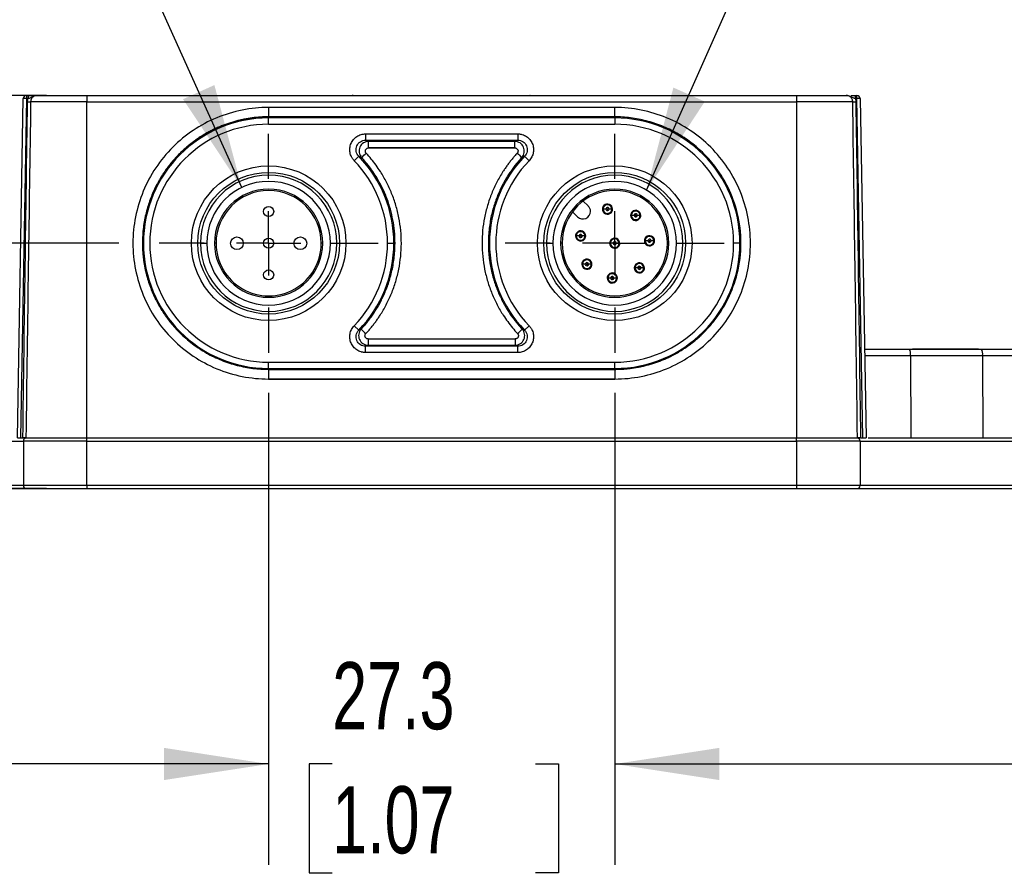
# Model space of a CAD drawing. Header units: millimetres. Extents: x 32 to 1365, y 32 to 1048.
# Tile 4 of 27: x 402 to 557, y 123 to 258. Entities that reach past the tile are written whole.
import ezdxf

# ---------------------------------------------------------------- set-up
doc = ezdxf.new("R2010")
doc.units = ezdxf.units.MM
doc.header["$LTSCALE"] = 5
doc.linetypes.add('CENTERX2', pattern=[20.32, 12.7, -2.54, 2.54, -2.54])
doc.layers.add('CENTER', color=40, linetype='CENTERX2')
doc.layers.add('DIMENSIONS', color=140, linetype='Continuous', lineweight=25)
doc.layers.add('TEXT', color=140, linetype='Continuous', lineweight=25)
doc.styles.add('SLDTEXTSTYLE0', font='TXT', dxfattribs={"width": 0.7})
doc.dimstyles.new('SLDDIMSTYLE1', dxfattribs={"dimtxt": 10.790039, "dimasz": 16.51, "dimexe": 0, "dimexo": 0.0625, "dimgap": 2.69751, "dimtad": 0, "dimtih": 1, "dimtoh": 1, "dimlfac": 0.5, "dimrnd": 1e-09, "dimzin": 12, "dimdsep": 46, "dimtxsty": 'SLDTEXTSTYLE0', "dimsah": 1, "dimcen": 0.09, "dimadec": 0, "dimazin": 3, "dimtfac": 1, "dimtofl": 0, "dimtmove": 0, "dimatfit": 3, "dimfxl": 0, "dimfrac": 2, "dimtolj": 1, "dimtzin": 12, "dimarcsym": 0})
doc.dimstyles.new('SLDDIMSTYLE4', dxfattribs={"dimtxt": 10.790039, "dimasz": 16.51, "dimexe": 0, "dimexo": 0.0625, "dimgap": 2.69751, "dimtad": 0, "dimtih": 1, "dimtoh": 1, "dimlfac": 0.5, "dimrnd": 1e-09, "dimzin": 4, "dimdsep": 46, "dimtxsty": 'SLDTEXTSTYLE0', "dimsah": 1, "dimcen": 0.09, "dimadec": 0, "dimazin": 1, "dimtfac": 1, "dimtmove": 0, "dimatfit": 0, "dimfxl": 0, "dimfrac": 2, "dimtolj": 1, "dimtzin": 12, "dimarcsym": 0})
doc.dimstyles.new('SLDDIMSTYLE5', dxfattribs={"dimtxt": 10.790039, "dimasz": 16.51, "dimexe": 0, "dimexo": 0.0625, "dimgap": 2.69751, "dimtad": 0, "dimtih": 1, "dimtoh": 1, "dimlfac": 0.5, "dimrnd": 1e-09, "dimzin": 12, "dimdsep": 46, "dimtxsty": 'SLDTEXTSTYLE0', "dimsah": 1, "dimcen": 0.09, "dimadec": 0, "dimazin": 3, "dimtfac": 1, "dimtmove": 0, "dimatfit": 0, "dimfxl": 0, "dimfrac": 2, "dimtolj": 1, "dimtzin": 12, "dimarcsym": 0})
doc.dimstyles.new('SLDDIMSTYLE6', dxfattribs={"dimtxt": 0.18, "dimasz": 16.51, "dimexe": 0, "dimexo": 0.0625, "dimgap": 0, "dimtad": 0, "dimtih": 1, "dimtoh": 1, "dimdec": 0, "dimrnd": 1e-09, "dimzin": 0, "dimdsep": 46, "dimtxsty": 'Standard', "dimsah": 1, "dimcen": 0.09, "dimadec": 0, "dimazin": 0, "dimtfac": 16.51, "dimtdec": 0, "dimtofl": 0, "dimtmove": 0, "dimatfit": 3, "dimfxl": 0, "dimfrac": 2, "dimtolj": 1, "dimtzin": 0, "dimarcsym": 0})

# ---------------------------------------------------------------- blocks, each defined once
blk = doc.blocks.new('_D_17')
at = {"layer": 'DIMENSIONS'}
for p, q in [((441.34, 199.18), (441.34, 124.79)), ((271.64, 178.25), (271.64, 124.79)), ((271.64, 140.67), (321.77, 140.67)), ((336.39, 140.67), (332.77, 140.67)), ((332.77, 140.67), (332.77, 123.52)), ((368.46, 140.67), (372.08, 140.67)), ((372.08, 140.67), (372.08, 123.52)), ((441.34, 140.67), (383.08, 140.67)), ((332.77, 123.52), (336.39, 123.52)), ((372.08, 123.52), (368.46, 123.52))]:
    blk.add_line(p, q, dxfattribs=at)
for points in [[(271.64, 140.67), (288.15, 138.13), (288.15, 143.21)], [(441.34, 140.67), (424.83, 143.21), (424.83, 138.13)]]:
    blk.add_solid(points, dxfattribs=at)
at = {"layer": 'DIMENSIONS', "char_height": 10.583, "attachment_point": 1, "style": 'SLDTEXTSTYLE0'}
for s, insert in [('84.9', (336.39, 156.73)), ('3.34', (336.39, 137.16))]:
    blk.add_mtext(s, dxfattribs=dict(at, insert=insert))
blk = doc.blocks.new('_D_18')
at = {"layer": 'DIMENSIONS'}
for p, q in [((441.34, 199.18), (441.34, 124.79)), ((495.94, 199.18), (495.94, 124.79)), ((441.34, 140.67), (409.59, 140.67)), ((451.38, 140.67), (447.76, 140.67)), ((447.76, 140.67), (447.76, 123.52)), ((483.45, 140.67), (487.07, 140.67)), ((487.07, 140.67), (487.07, 123.52)), ((495.94, 140.67), (527.69, 140.67)), ((447.76, 123.52), (451.38, 123.52)), ((487.07, 123.52), (483.45, 123.52))]:
    blk.add_line(p, q, dxfattribs=at)
for points in [[(441.34, 140.67), (424.83, 143.21), (424.83, 138.13)], [(495.94, 140.67), (512.45, 138.13), (512.45, 143.21)]]:
    blk.add_solid(points, dxfattribs=at)
at = {"layer": 'DIMENSIONS', "char_height": 10.583, "attachment_point": 1, "style": 'SLDTEXTSTYLE0'}
for s, insert in [('27.3', (451.38, 156.73)), ('1.07', (451.38, 137.16))]:
    blk.add_mtext(s, dxfattribs=dict(at, insert=insert))
blk = doc.blocks.new('_D_19')
at = {"layer": 'DIMENSIONS'}
for p, q in [((495.94, 199.18), (495.94, 124.79)), ((665.64, 178.25), (665.64, 124.79)), ((495.94, 140.67), (559.16, 140.67)), ((573.78, 140.67), (570.16, 140.67)), ((570.16, 140.67), (570.16, 123.52)), ((605.84, 140.67), (609.47, 140.67)), ((609.47, 140.67), (609.47, 123.52)), ((665.64, 140.67), (620.46, 140.67)), ((570.16, 123.52), (573.78, 123.52)), ((609.47, 123.52), (605.84, 123.52))]:
    blk.add_line(p, q, dxfattribs=at)
for points in [[(495.94, 140.67), (512.45, 138.13), (512.45, 143.21)], [(665.64, 140.67), (649.13, 143.21), (649.13, 138.13)]]:
    blk.add_solid(points, dxfattribs=at)
at = {"layer": 'DIMENSIONS', "char_height": 10.583, "attachment_point": 1, "style": 'SLDTEXTSTYLE0'}
for s, insert in [('84.9', (573.78, 156.73)), ('3.34', (573.78, 137.16))]:
    blk.add_mtext(s, dxfattribs=dict(at, insert=insert))
blk = doc.blocks.new('_D_20')
at = {"layer": 'DIMENSIONS'}
for p, q in [((221.64, 222.8), (221.64, 254.55)), ((417.72, 222.8), (205.77, 222.8)), ((205.61, 204.81), (201.99, 204.81)), ((201.99, 204.81), (201.99, 187.66)), ((237.67, 204.81), (241.3, 204.81)), ((241.3, 204.81), (241.3, 187.66)), ((201.99, 187.66), (205.61, 187.66)), ((241.3, 187.66), (237.67, 187.66)), ((267.2, 184.1), (205.77, 184.1)), ((221.64, 184.1), (221.64, 152.35))]:
    blk.add_line(p, q, dxfattribs=at)
for points in [[(221.64, 222.8), (224.18, 239.31), (219.1, 239.31)], [(221.64, 184.1), (219.1, 167.59), (224.18, 167.59)]]:
    blk.add_solid(points, dxfattribs=at)
at = {"layer": 'DIMENSIONS', "char_height": 10.583, "attachment_point": 1, "style": 'SLDTEXTSTYLE0'}
for s, insert in [('19.4', (205.61, 220.86)), ('0.76', (205.61, 201.3))]:
    blk.add_mtext(s, dxfattribs=dict(at, insert=insert))
blk = doc.blocks.new('_D_21')
at = {"layer": 'DIMENSIONS'}
for p, q in [((161.64, 246.1), (161.64, 277.85)), ((406.29, 246.1), (145.77, 246.1)), ((145.61, 218.25), (141.99, 218.25)), ((141.99, 218.25), (141.99, 201.11)), ((177.67, 218.25), (181.3, 218.25)), ((181.3, 218.25), (181.3, 201.11)), ((141.99, 201.11), (145.61, 201.11)), ((181.3, 201.11), (177.67, 201.11)), ((406.29, 184.1), (145.77, 184.1)), ((161.64, 184.1), (161.64, 152.35))]:
    blk.add_line(p, q, dxfattribs=at)
for points in [[(161.64, 246.1), (164.18, 262.61), (159.1, 262.61)], [(161.64, 184.1), (159.1, 167.59), (164.18, 167.59)]]:
    blk.add_solid(points, dxfattribs=at)
at = {"layer": 'DIMENSIONS', "char_height": 10.583, "attachment_point": 1, "style": 'SLDTEXTSTYLE0'}
for s, insert in [('31.0', (145.61, 234.31)), ('1.22', (145.61, 214.75))]:
    blk.add_mtext(s, dxfattribs=dict(at, insert=insert))
blk = doc.blocks.new('SW_CENTERMARKSYMBOL_0')
at = {"layer": 'CENTER', "color": 0}
for p, q in [((0, 10.16), (0, 17.272)), ((0, 0), (0, 5.08)), ((-10.16, 0), (-17.272, 0)), ((0, 0), (-5.08, 0)), ((0, 0), (0, -5.08)), ((0, 0), (5.08, 0)), ((10.16, 0), (17.272, 0)), ((0, -10.16), (0, -17.272))]:
    blk.add_line(p, q, dxfattribs=at)
blk = doc.blocks.new('SW_CENTERMARKSYMBOL_1')
at = {"layer": 'CENTER', "color": 0}
for p, q in [((0, 10.16), (0, 17.272)), ((0, 0), (0, 5.08)), ((-10.16, 0), (-17.272, 0)), ((0, 0), (-5.08, 0)), ((0, 0), (0, -5.08)), ((0, 0), (5.08, 0)), ((10.16, 0), (17.272, 0)), ((0, -10.16), (0, -17.272))]:
    blk.add_line(p, q, dxfattribs=at)

msp = doc.modelspace()

# ---------------------------------------------------------------- linework, layer by layer
for p, q in [((401.695, 192.098), (402.629, 245.607)), ((403.129, 245.607), (402.195, 192.098)), ((403.129, 246.098), (403.129, 245.607)), ((403.129, 246.098), (403.397, 246.098)), ((403.397, 245.607), (403.129, 245.607)), ((403.397, 246.098), (403.397, 245.607)), ((412.642, 246.098), (412.642, 245.115)), ((412.642, 246.098), (524.642, 246.098)), ((524.642, 246.098), (524.642, 245.115)), ((533.888, 246.098), (533.888, 245.607)), ((533.888, 246.098), (534.156, 246.098)), ((534.156, 245.607), (533.888, 245.607)), ((534.156, 245.607), (534.156, 246.098)), ((535.09, 192.098), (534.156, 245.607)), ((534.656, 245.607), (535.59, 192.098)), ((412.642, 245.115), (403.796, 245.115)), ((412.642, 192.098), (412.642, 245.115)), ((412.642, 245.115), (524.642, 245.115)), ((441.342, 244.201), (441.342, 242.729)), ((495.942, 244.201), (441.342, 244.201)), ((495.942, 242.729), (495.942, 244.201)), ((524.642, 245.115), (524.642, 192.098)), ((533.489, 245.115), (524.642, 245.115)), ((495.942, 242.729), (441.342, 242.729)), ((441.342, 242.554), (441.342, 242.729)), ((495.942, 242.554), (441.342, 242.554)), ((441.342, 241.555), (441.342, 242.554)), ((495.942, 242.729), (495.942, 242.554)), ((495.942, 242.554), (495.942, 241.555)), ((441.342, 241.555), (495.942, 241.555)), ((456.649, 240.04), (480.636, 240.04)), ((456.649, 240.04), (456.649, 239.042)), ((480.636, 240.04), (480.636, 239.042)), ((456.649, 239.042), (480.636, 239.042)), ((480.186, 238.848), (457.099, 238.848)), ((457.099, 237.849), (457.099, 238.848)), ((457.099, 237.849), (457.099, 237.831)), ((480.186, 237.849), (457.099, 237.849)), ((457.099, 237.831), (480.186, 237.831)), ((480.186, 237.849), (480.186, 238.848)), ((480.186, 237.849), (480.186, 237.831)), ((455.57, 236.504), (454.851, 235.812)), ((482.433, 235.812), (481.714, 236.504)), ((491.77, 228.667), (490.983, 229.454)), ((494.233, 228.743), (494.318, 228.658)), ((494.756, 228.22), (494.623, 228.353)), ((490.073, 226.97), (489.286, 227.757)), ((494.55, 228.178), (494.119, 228.178)), ((494.974, 228.002), (494.841, 228.135)), ((495.478, 228.178), (495.047, 228.178)), ((495.279, 227.697), (495.364, 227.612)), ((499.004, 227.19), (498.573, 227.19)), ((498.687, 227.756), (498.772, 227.671)), ((499.21, 227.233), (499.077, 227.366)), ((499.428, 227.015), (499.295, 227.148)), ((499.932, 227.19), (499.501, 227.19)), ((499.733, 226.71), (499.818, 226.625)), ((490.314, 223.941), (489.883, 223.941)), ((489.997, 224.507), (490.082, 224.422)), ((490.52, 223.984), (490.387, 224.117)), ((490.738, 223.766), (490.605, 223.899)), ((491.242, 223.941), (490.811, 223.941)), ((500.863, 223.747), (500.948, 223.662)), ((421.586, 222.798), (421.431, 222.798)), ((430.592, 222.798), (431.592, 222.798)), ((433.042, 222.798), (432.811, 222.798)), ((449.873, 222.798), (449.642, 222.798)), ((451.092, 222.798), (452.092, 222.798)), ((460.1, 222.798), (461.098, 222.798)), ((476.186, 222.798), (476.006, 222.798)), ((485.192, 222.798), (486.192, 222.798)), ((487.642, 222.798), (487.411, 222.798)), ((491.043, 223.461), (491.128, 223.376)), ((495.694, 222.798), (495.263, 222.798)), ((495.377, 223.363), (495.462, 223.278)), ((495.9, 222.84), (495.767, 222.973)), ((496.118, 222.622), (495.985, 222.755)), ((496.622, 222.798), (496.191, 222.798)), ((496.423, 222.317), (496.508, 222.232)), ((501.181, 223.181), (500.749, 223.181)), ((501.386, 223.224), (501.253, 223.357)), ((501.604, 223.006), (501.472, 223.139)), ((502.108, 223.181), (501.677, 223.181)), ((501.909, 222.701), (501.995, 222.616)), ((504.473, 222.798), (504.242, 222.798)), ((505.692, 222.798), (506.692, 222.798)), ((515.698, 222.798), (514.7, 222.798)), ((491.301, 219.488), (490.87, 219.488)), ((490.984, 220.053), (491.069, 219.968)), ((491.507, 219.53), (491.374, 219.663)), ((491.725, 219.312), (491.592, 219.445)), ((492.229, 219.488), (491.798, 219.488)), ((499.266, 219.474), (499.351, 219.389)), ((499.789, 218.951), (499.656, 219.084)), ((492.03, 219.007), (492.115, 218.922)), ((494.993, 217.877), (495.078, 217.792)), ((495.516, 217.354), (495.383, 217.487)), ((499.583, 218.909), (499.152, 218.909)), ((500.007, 218.733), (499.874, 218.866)), ((500.511, 218.909), (500.08, 218.909)), ((500.312, 218.428), (500.397, 218.343)), ((495.31, 217.311), (494.879, 217.311)), ((495.734, 217.136), (495.601, 217.268)), ((496.238, 217.311), (495.807, 217.311)), ((496.039, 216.831), (496.124, 216.745)), ((454.851, 209.784), (455.57, 209.091)), ((482.433, 209.784), (481.714, 209.091)), ((457.036, 206.72), (456.649, 206.554)), ((457.036, 207.702), (457.036, 206.72)), ((457.036, 207.702), (480.249, 207.702)), ((457.036, 206.72), (480.249, 206.72)), ((480.249, 207.702), (480.249, 206.72)), ((480.249, 206.72), (480.636, 206.554)), ((456.649, 205.555), (456.649, 206.554)), ((480.636, 206.554), (456.649, 206.554)), ((480.636, 205.555), (456.649, 205.555)), ((480.636, 205.555), (480.636, 206.554)), ((535.362, 205.115), (542.611, 205.115)), ((542.413, 206.098), (553.756, 206.098)), ((542.611, 205.115), (542.655, 192.098)), ((542.611, 205.115), (553.984, 205.115)), ((550.708, 206.1), (542.895, 206.1)), ((550.708, 206.098), (550.708, 206.1)), ((553.35, 206.1), (550.708, 206.1)), ((553.984, 205.115), (554.036, 192.098)), ((553.984, 205.115), (651.503, 205.115)), ((441.342, 204.04), (495.942, 204.04)), ((441.342, 203.042), (441.342, 204.04)), ((495.942, 203.042), (495.942, 204.04)), ((441.342, 203.042), (495.942, 203.042)), ((441.342, 202.906), (441.342, 203.042)), ((441.342, 202.906), (495.942, 202.906)), ((441.342, 202.906), (441.342, 201.408)), ((495.942, 203.042), (495.942, 202.906)), ((495.942, 202.906), (495.942, 201.408)), ((441.342, 201.408), (495.942, 201.408)), ((441.342, 201.382), (441.342, 201.408)), ((441.342, 201.382), (495.942, 201.382)), ((495.942, 201.382), (495.942, 201.408)), ((376.159, 191.598), (402.642, 191.598)), ((401.695, 192.098), (402.195, 192.098)), ((402.195, 192.098), (402.568, 192.098)), ((412.642, 191.598), (402.642, 191.598)), ((402.642, 191.598), (402.642, 184.598)), ((403.051, 192.098), (412.642, 192.098)), ((412.642, 191.598), (412.642, 192.098)), ((412.642, 192.098), (524.642, 192.098)), ((412.642, 191.598), (524.642, 191.598)), ((412.642, 184.598), (412.642, 191.598)), ((524.642, 191.598), (524.642, 192.098)), ((524.642, 192.098), (534.234, 192.098)), ((534.642, 191.598), (524.642, 191.598)), ((524.642, 191.598), (524.642, 184.598)), ((534.642, 191.598), (534.642, 184.598)), ((534.642, 191.598), (561.126, 191.598)), ((534.717, 192.098), (535.09, 192.098)), ((535.09, 192.098), (535.59, 192.098)), ((402.642, 184.598), (376.159, 184.598)), ((376.438, 184.098), (403.142, 184.098)), ((412.642, 184.598), (402.642, 184.598)), ((403.142, 184.098), (412.642, 184.098)), ((524.642, 184.598), (412.642, 184.598)), ((412.642, 184.598), (412.642, 184.098)), ((412.642, 184.098), (524.642, 184.098)), ((534.642, 184.598), (524.642, 184.598)), ((524.642, 184.598), (524.642, 184.098)), ((524.642, 184.098), (534.142, 184.098)), ((534.142, 184.098), (560.847, 184.098)), ((561.126, 184.598), (534.642, 184.598))]:
    msp.add_line(p, q)
for centre, radius in [((441.342, 222.798), 12.192), ((495.942, 222.798), 12.192), ((441.342, 222.798), 11.176), ((495.942, 222.798), 11.176), ((441.342, 227.798), 0.797), ((436.342, 222.798), 1), ((446.342, 222.798), 1), ((441.342, 222.798), 0.797), ((441.342, 217.798), 0.797)]:
    msp.add_circle(centre, radius)
for centre, radius, start, end in [((403.129, 245.598), 0.5, 90, 179), ((402.879, 238.443), 7.168, 88.00162, 91.99838), ((534.156, 245.598), 0.5, 1, 90), ((534.406, 238.443), 7.168, 88.00162, 91.99838), ((403.55, 255.596), 10.484, 268.65783, 271.34217), ((533.734, 255.596), 10.484, 268.65783, 271.34217), ((441.342, 222.798), 19.756, 90, 180), ((495.942, 222.798), 19.756, 0, 90), ((441.342, 222.798), 18.758, 90, 270), ((495.942, 222.798), 18.758, 0, 90), ((441.342, 222.798), 19.756, 0, 43.93078), ((441.917, 252.717), 21.602, 310.6751, 313.29285), ((495.942, 222.798), 19.756, 136.06922, 180), ((495.367, 252.717), 21.602, 226.70715, 229.3249), ((441.342, 222.798), 18.758, 0, 43.93078), ((495.942, 222.798), 18.758, 136.06922, 223.93078), ((441.342, 222.798), 10.75, 0, 180), ((495.942, 222.798), 10.75, 0, 180), ((441.342, 222.798), 9.75, 0, 180), ((495.942, 222.798), 9.75, 0, 180), ((441.342, 222.798), 8.531, 0, 180), ((441.342, 222.798), 8.3, 0.00001, 180), ((495.942, 222.798), 8.531, 0, 180), ((495.942, 222.798), 8.3, 0, 180), ((490.922, 227.818), 1.2, 0, 45), ((494.799, 228.178), 0.8, 135, 180), ((494.799, 228.178), 0.679, 135, 180), ((494.799, 228.178), 0.8, 0, 135), ((494.799, 228.178), 0.679, 0, 135), ((494.799, 228.178), 0.248, 135, 180), ((494.799, 228.178), 0.248, 0, 135), ((490.922, 227.818), 1.2, 225, 0), ((494.799, 228.178), 0.8, 180, 315), ((494.799, 228.178), 0.679, 180, 315), ((494.799, 228.178), 0.248, 180, 315), ((494.799, 228.178), 0.248, 315, 0), ((494.799, 228.178), 0.679, 315, 0), ((494.799, 228.178), 0.8, 315, 0), ((499.252, 227.19), 0.8, 135, 180), ((499.252, 227.19), 0.8, 180, 315), ((499.252, 227.19), 0.679, 135, 180), ((499.252, 227.19), 0.679, 180, 315), ((499.252, 227.19), 0.8, 0, 135), ((499.252, 227.19), 0.679, 0, 135), ((499.252, 227.19), 0.248, 135, 180), ((499.252, 227.19), 0.248, 180, 315), ((499.252, 227.19), 0.248, 0, 135), ((499.252, 227.19), 0.248, 315, 0), ((499.252, 227.19), 0.679, 315, 0), ((499.252, 227.19), 0.8, 315, 0), ((490.562, 223.941), 0.8, 135, 180), ((490.562, 223.941), 0.8, 180, 315), ((490.562, 223.941), 0.679, 135, 180), ((490.562, 223.941), 0.679, 180, 315), ((490.562, 223.941), 0.8, 0, 135), ((490.562, 223.941), 0.679, 0, 135), ((490.562, 223.941), 0.248, 135, 180), ((490.562, 223.941), 0.248, 180, 315), ((490.562, 223.941), 0.248, 0, 135), ((490.562, 223.941), 0.248, 315, 0), ((490.562, 223.941), 0.679, 315, 0), ((490.562, 223.941), 0.8, 315, 0), ((501.429, 223.181), 0.8, 135, 180), ((501.429, 223.181), 0.8, 0, 135), ((501.429, 223.181), 0.679, 0, 135), ((441.342, 222.798), 19.756, 180, 270), ((441.342, 222.798), 10.75, 180, 0), ((441.342, 222.798), 9.75, 180, 0), ((441.342, 222.798), 8.531, 180, 0), ((441.342, 222.798), 8.3, 180, 0.00001), ((441.342, 222.798), 18.758, 316.06922, 0), ((441.342, 222.798), 19.756, 316.06922, 0), ((495.942, 222.798), 19.756, 180, 223.93078), ((495.942, 222.798), 10.75, 180, 0), ((495.942, 222.798), 9.75, 180, 0), ((495.942, 222.798), 8.531, 180, 0), ((495.942, 222.798), 8.3, 180, 0), ((495.942, 222.798), 0.8, 135, 180), ((495.942, 222.798), 0.8, 180, 315), ((495.942, 222.798), 0.679, 135, 180), ((495.942, 222.798), 0.679, 180, 315), ((495.942, 222.798), 0.8, 0, 135), ((495.942, 222.798), 0.679, 0, 135), ((495.942, 222.798), 0.248, 135, 180), ((495.942, 222.798), 0.248, 180, 315), ((495.942, 222.798), 0.248, 0, 135), ((495.942, 222.798), 18.758, 270, 0), ((495.942, 222.798), 19.756, 270, 0), ((495.942, 222.798), 0.248, 315, 0), ((495.942, 222.798), 0.679, 315, 0), ((495.942, 222.798), 0.8, 315, 0), ((501.429, 223.181), 0.8, 180, 315), ((501.429, 223.181), 0.679, 135, 180), ((501.429, 223.181), 0.679, 180, 315), ((501.429, 223.181), 0.248, 135, 180), ((501.429, 223.181), 0.248, 180, 315), ((501.429, 223.181), 0.248, 0, 135), ((501.429, 223.181), 0.248, 315, 0), ((501.429, 223.181), 0.679, 315, 0), ((501.429, 223.181), 0.8, 315, 0), ((491.55, 219.488), 0.8, 135, 180), ((491.55, 219.488), 0.8, 180, 315), ((491.55, 219.488), 0.679, 135, 180), ((491.55, 219.488), 0.679, 180, 315), ((491.55, 219.488), 0.8, 0, 135), ((491.55, 219.488), 0.679, 0, 135), ((491.55, 219.488), 0.248, 135, 180), ((491.55, 219.488), 0.248, 180, 315), ((491.55, 219.488), 0.248, 0, 135), ((491.55, 219.488), 0.248, 315, 0), ((491.55, 219.488), 0.679, 315, 0), ((491.55, 219.488), 0.8, 315, 0), ((499.831, 218.909), 0.8, 135, 180), ((499.831, 218.909), 0.679, 135, 180), ((499.831, 218.909), 0.8, 0, 135), ((499.831, 218.909), 0.679, 0, 135), ((499.831, 218.909), 0.248, 135, 180), ((499.831, 218.909), 0.248, 0, 135), ((495.559, 217.311), 0.8, 135, 180), ((495.559, 217.311), 0.679, 135, 180), ((495.559, 217.311), 0.8, 0, 135), ((495.559, 217.311), 0.679, 0, 135), ((495.559, 217.311), 0.248, 135, 180), ((495.559, 217.311), 0.248, 0, 135), ((499.831, 218.909), 0.8, 180, 315), ((499.831, 218.909), 0.679, 180, 315), ((499.831, 218.909), 0.248, 180, 315), ((499.831, 218.909), 0.248, 315, 0), ((499.831, 218.909), 0.679, 315, 0), ((499.831, 218.909), 0.8, 315, 0), ((495.559, 217.311), 0.8, 180, 315), ((495.559, 217.311), 0.679, 180, 315), ((495.559, 217.311), 0.248, 180, 315), ((495.559, 217.311), 0.248, 315, 0), ((495.559, 217.311), 0.679, 315, 0), ((495.559, 217.311), 0.8, 315, 0), ((471.711, 225.059), 22.338, 225.09128, 227.68355), ((465.574, 225.059), 22.338, 312.31645, 314.90872), ((541.224, 205.348), 1.406, 350.47328, 32.23186), ((552.739, 205.345), 1.266, 349.55911, 36.52533), ((403.142, 191.598), 0.5, 104.588, 180), ((534.142, 191.598), 0.5, 0, 75.82704), ((403.142, 184.598), 0.5, 180, 270), ((534.142, 184.598), 0.5, 270, 0)]:
    msp.add_arc(centre, radius, start, end)
for points, knots in [([(403.305, 245.115), (403.307, 245.171), (403.313, 245.282), (403.344, 245.448), (403.379, 245.553), (403.397, 245.607)], [0, 0, 0, 0, 0.3339526, 0.6658365, 1, 1, 1, 1]), ([(403.397, 246.098), (403.543, 246.098), (403.793, 246.098), (404, 246.098), (404.085, 246.098)], [0, 0, 0, 0, 0.5868316, 1, 1, 1, 1]), ([(403.397, 245.607), (403.524, 245.644), (403.656, 245.696), (403.952, 245.843), (404.122, 245.943), (404.343, 246.016)], [0, 0, 0, 0, 0.5, 0.5, 1, 1, 1, 1]), ([(404.831, 246.098), (404.784, 246.096), (404.69, 246.093), (404.555, 246.065), (404.427, 246.023), (404.308, 245.966), (404.201, 245.897), (404.069, 245.787), (403.931, 245.618), (403.82, 245.376), (403.804, 245.202), (403.796, 245.115)], [0, 0, 0, 0, 0.0899111, 0.17747345, 0.26268957, 0.34557161, 0.42614349, 0.50444248, 0.67056625, 0.83550046, 1, 1, 1, 1]), ([(404.831, 246.098), (404.86, 246.098), (404.918, 246.098), (405.026, 246.098), (405.149, 246.098), (405.289, 246.098), (405.446, 246.098), (405.619, 246.098), (405.976, 246.098), (406.602, 246.098), (407.613, 246.098), (408.773, 246.098), (409.828, 246.098), (410.693, 246.098), (411.334, 246.098), (411.985, 246.098), (412.423, 246.098), (412.642, 246.098)], [0, 0, 0, 0, 0.0348584, 0.0695329, 0.1040997, 0.1386353, 0.1732168, 0.2079206, 0.2428227, 0.3713288, 0.5000212, 0.6285211, 0.7572198, 0.8180827, 0.8785589, 0.9390608, 1, 1, 1, 1]), ([(454.604, 246.098), (454.598, 246.098), (454.584, 246.098), (454.563, 246.098), (454.545, 246.098), (454.543, 246.098), (454.542, 246.098)], [0, 0, 0, 0, 0.2050008, 0.4100017, 0.7261984, 1, 1, 1, 1]), ([(454.667, 246.098), (454.666, 246.098), (454.663, 246.098), (454.645, 246.098), (454.625, 246.098), (454.611, 246.098), (454.604, 246.098)], [0, 0, 0, 0, 0.3017836, 0.590194, 0.7918785, 1, 1, 1, 1]), ([(482.604, 246.098), (482.598, 246.098), (482.584, 246.098), (482.563, 246.098), (482.545, 246.098), (482.543, 246.098), (482.542, 246.098)], [0, 0, 0, 0, 0.20500084, 0.41000168, 0.72619837, 1, 1, 1, 1]), ([(524.642, 246.098), (524.768, 246.098), (525.018, 246.098), (525.392, 246.098), (525.764, 246.098), (526.132, 246.098), (526.498, 246.098), (526.861, 246.098), (527.541, 246.098), (528.511, 246.098), (529.67, 246.098), (530.682, 246.098), (531.363, 246.098), (531.802, 246.098), (532.072, 246.098), (532.295, 246.098), (532.401, 246.098), (532.454, 246.098)], [0, 0, 0, 0, 0.0348584, 0.0695329, 0.1040997, 0.1386353, 0.1732168, 0.2079206, 0.2428227, 0.3713288, 0.5000212, 0.6285211, 0.7572198, 0.8180827, 0.8785589, 0.9390608, 1, 1, 1, 1]), ([(533.489, 245.115), (533.486, 245.159), (533.482, 245.245), (533.453, 245.374), (533.4, 245.518), (533.313, 245.671), (533.183, 245.819), (533.026, 245.941), (532.849, 246.03), (532.655, 246.087), (532.522, 246.094), (532.454, 246.098)], [0, 0, 0, 0, 0.08198, 0.1645715, 0.2478771, 0.3722202, 0.496202, 0.6189732, 0.7465876, 0.869971, 1, 1, 1, 1]), ([(532.942, 246.016), (533.163, 245.943), (533.332, 245.843), (533.629, 245.696), (533.76, 245.644), (533.888, 245.607)], [0, 0, 0, 0, 0.5, 0.5, 1, 1, 1, 1]), ([(533.199, 246.098), (533.279, 246.098), (533.486, 246.098), (533.735, 246.098), (533.888, 246.098)], [0, 0, 0, 0, 0.3881675, 1, 1, 1, 1]), ([(533.888, 245.607), (533.906, 245.553), (533.941, 245.448), (533.972, 245.282), (533.977, 245.171), (533.98, 245.115)], [0, 0, 0, 0, 0.3341635, 0.6660474, 1, 1, 1, 1]), ([(402.568, 192.098), (402.689, 201.102), (402.928, 218.774), (403.181, 236.447), (403.305, 245.115)], [0, 0, 0, 0, 0.5094896, 1, 1, 1, 1]), ([(403.796, 245.115), (403.671, 236.491), (403.416, 218.819), (403.174, 201.146), (403.051, 192.098)], [0, 0, 0, 0, 0.4879958, 1, 1, 1, 1]), ([(441.342, 244.201), (438.539, 244.201), (435.738, 243.644), (430.56, 241.499), (428.185, 239.912), (424.222, 235.948), (422.635, 233.573), (420.49, 228.395), (419.933, 225.594), (419.933, 219.989), (420.49, 217.187), (422.635, 212.009), (424.222, 209.634), (428.185, 205.671), (430.56, 204.084), (435.738, 201.939), (438.539, 201.382), (441.342, 201.382)], [0, 0, 0, 0, 0.125, 0.125, 0.25, 0.25, 0.375, 0.375, 0.5, 0.5, 0.625, 0.625, 0.75, 0.75, 0.875, 0.875, 1, 1, 1, 1]), ([(495.942, 201.382), (498.745, 201.382), (501.546, 201.939), (506.725, 204.084), (509.099, 205.671), (513.063, 209.634), (514.65, 212.009), (516.795, 217.187), (517.352, 219.989), (517.352, 225.594), (516.795, 228.395), (514.65, 233.573), (513.063, 235.948), (509.099, 239.912), (506.725, 241.499), (501.546, 243.644), (498.745, 244.201), (495.942, 244.201)], [0, 0, 0, 0, 0.125, 0.125, 0.25, 0.25, 0.375, 0.375, 0.5, 0.5, 0.625, 0.625, 0.75, 0.75, 0.875, 0.875, 1, 1, 1, 1]), ([(534.234, 192.098), (534.11, 201.146), (533.868, 218.819), (533.613, 236.491), (533.489, 245.115)], [0, 0, 0, 0, 0.5120041, 1, 1, 1, 1]), ([(533.98, 245.115), (534.104, 236.447), (534.356, 218.774), (534.595, 201.102), (534.717, 192.098)], [0, 0, 0, 0, 0.4905104, 1, 1, 1, 1]), ([(441.342, 242.729), (441.127, 242.727), (440.697, 242.723), (440.049, 242.69), (439.4, 242.638), (438.75, 242.563), (438.099, 242.467), (437.449, 242.348), (436.8, 242.208), (436.153, 242.045), (435.508, 241.859), (434.867, 241.651), (434.23, 241.42), (433.599, 241.166), (432.974, 240.889), (432.355, 240.59), (431.745, 240.268), (431.143, 239.923), (430.551, 239.556), (429.969, 239.167), (429.399, 238.755), (428.842, 238.321), (428.297, 237.866), (427.767, 237.39), (427.26, 236.9), (426.769, 236.391), (426.285, 235.853), (425.797, 235.268), (425.308, 234.632), (424.823, 233.945), (424.347, 233.205), (423.885, 232.41), (423.443, 231.559), (423.027, 230.652), (422.644, 229.688), (422.299, 228.668), (422.001, 227.593), (421.756, 226.464), (421.573, 225.285), (421.453, 224.057), (421.438, 223.222), (421.431, 222.798)], [0, 0, 0, 0, 0.0205964, 0.0412969, 0.0621013, 0.0830096, 0.1040219, 0.1251382, 0.1463583, 0.1676823, 0.1891102, 0.210642, 0.2322776, 0.254017, 0.2758602, 0.2978072, 0.319858, 0.3420125, 0.3642707, 0.3866326, 0.4090982, 0.4316674, 0.4543403, 0.4771168, 0.4999969, 0.5218503, 0.5449575, 0.5693182, 0.5949324, 0.6217999, 0.6499205, 0.679294, 0.7099202, 0.7417989, 0.7749299, 0.8093129, 0.8449478, 0.8818342, 0.9199719, 0.9593606, 1, 1, 1, 1]), ([(495.942, 202.906), (496.157, 202.908), (496.588, 202.912), (497.235, 202.944), (497.883, 202.997), (498.533, 203.071), (499.183, 203.168), (499.833, 203.286), (500.482, 203.426), (501.129, 203.589), (501.773, 203.775), (502.414, 203.983), (503.05, 204.213), (503.681, 204.467), (504.306, 204.743), (504.924, 205.042), (505.534, 205.363), (506.135, 205.708), (506.727, 206.074), (507.308, 206.463), (507.878, 206.874), (508.436, 207.307), (508.98, 207.762), (509.51, 208.238), (510.566, 209.256), (512.156, 211.103), (514.031, 214.191), (515.484, 218.178), (516.052, 222.817), (515.484, 227.457), (514.03, 231.446), (512.155, 234.532), (510.424, 236.543), (509.036, 237.839), (507.982, 238.696), (506.883, 239.472), (505.744, 240.166), (504.572, 240.778), (503.373, 241.306), (502.153, 241.75), (500.919, 242.111), (499.676, 242.39), (498.429, 242.586), (497.184, 242.707), (496.355, 242.722), (495.942, 242.729)], [0, 0, 0, 0, 0.0103085, 0.0206686, 0.0310804, 0.0415439, 0.0520591, 0.062626, 0.0732447, 0.0839151, 0.0946372, 0.1054112, 0.116237, 0.1271145, 0.1380439, 0.1490252, 0.1600583, 0.1711433, 0.1822803, 0.1934691, 0.2047099, 0.2160026, 0.2273473, 0.238744, 0.2501927, 0.2977595, 0.3552548, 0.42267, 0.4999953, 0.5773815, 0.6448274, 0.7023098, 0.7498092, 0.771706, 0.7934126, 0.8149289, 0.8362548, 0.8573902, 0.8783352, 0.8990895, 0.9196532, 0.9400261, 0.9602083, 0.9801996, 1, 1, 1, 1]), ([(454.851, 235.812), (454.81, 235.856), (454.727, 235.946), (454.616, 236.091), (454.515, 236.244), (454.395, 236.457), (454.274, 236.737), (454.149, 237.208), (454.127, 237.823), (454.31, 238.539), (454.698, 239.167), (455.157, 239.577), (455.583, 239.815), (455.925, 239.943), (456.283, 240.025), (456.527, 240.035), (456.649, 240.04)], [0, 0, 0, 0, 0.0313401, 0.0626026, 0.093954, 0.1255596, 0.1880953, 0.2504324, 0.3754116, 0.5001116, 0.6248891, 0.749823, 0.8121075, 0.8747224, 0.9372926, 1, 1, 1, 1]), ([(480.636, 240.04), (480.696, 240.039), (480.818, 240.036), (481, 240.016), (481.18, 239.983), (481.416, 239.921), (481.702, 239.814), (482.128, 239.577), (482.587, 239.166), (482.975, 238.538), (483.158, 237.822), (483.135, 237.207), (483.01, 236.736), (482.866, 236.4), (482.676, 236.085), (482.515, 235.903), (482.433, 235.812)], [0, 0, 0, 0, 0.0313399, 0.0626023, 0.0939538, 0.1255594, 0.1880951, 0.2504324, 0.3754116, 0.5001117, 0.6248892, 0.749823, 0.8121073, 0.8747222, 0.9372924, 1, 1, 1, 1]), ([(455.57, 236.504), (455.364, 236.717), (455.222, 236.987), (455.11, 237.564), (455.142, 237.869), (455.37, 238.404), (455.568, 238.639), (456.059, 238.957), (456.354, 239.043), (456.649, 239.042)], [0, 0, 0, 0, 0.25, 0.25, 0.5, 0.5, 0.75, 0.75, 1, 1, 1, 1]), ([(457.099, 238.848), (456.812, 238.846), (456.525, 238.76), (456.044, 238.445), (455.847, 238.213), (455.615, 237.685), (455.577, 237.385), (455.672, 236.814), (455.803, 236.546), (455.997, 236.334)], [0, 0, 0, 0, 0.25, 0.25, 0.5, 0.5, 0.75, 0.75, 1, 1, 1, 1]), ([(456.73, 236.994), (456.71, 237.019), (456.669, 237.068), (456.627, 237.156), (456.597, 237.264), (456.593, 237.395), (456.633, 237.535), (456.71, 237.661), (456.821, 237.755), (456.953, 237.82), (457.05, 237.828), (457.099, 237.831)], [0, 0, 0, 0, 0.0833436, 0.1656782, 0.2501186, 0.3736422, 0.5000912, 0.6234921, 0.7501508, 0.8741866, 1, 1, 1, 1]), ([(480.636, 239.042), (480.56, 239.009), (480.409, 238.945), (480.26, 238.88), (480.186, 238.848)], [0, 0, 0, 0, 0.49641846, 1, 1, 1, 1]), ([(481.288, 236.334), (481.484, 236.548), (481.613, 236.816), (481.707, 237.388), (481.67, 237.684), (481.436, 238.215), (481.24, 238.445), (480.76, 238.76), (480.472, 238.846), (480.186, 238.848)], [0, 0, 0, 0, 0.25, 0.25, 0.5, 0.5, 0.75, 0.75, 1, 1, 1, 1]), ([(480.186, 237.831), (480.217, 237.83), (480.28, 237.826), (480.373, 237.797), (480.473, 237.745), (480.573, 237.66), (480.65, 237.538), (480.69, 237.397), (480.684, 237.252), (480.644, 237.109), (480.584, 237.032), (480.554, 236.994)], [0, 0, 0, 0, 0.0816941, 0.1642669, 0.2507559, 0.3741751, 0.5001078, 0.6205476, 0.749488, 0.8747992, 1, 1, 1, 1]), ([(480.636, 239.042), (480.932, 239.043), (481.225, 238.957), (481.718, 238.638), (481.915, 238.403), (482.142, 237.868), (482.174, 237.562), (482.063, 236.988), (481.92, 236.716), (481.714, 236.504)], [0, 0, 0, 0, 0.25, 0.25, 0.5, 0.5, 0.75, 0.75, 1, 1, 1, 1]), ([(455.997, 236.334), (455.926, 236.363), (455.785, 236.419), (455.642, 236.476), (455.57, 236.504)], [0, 0, 0, 0, 0.5034618, 1, 1, 1, 1]), ([(455.94, 209.239), (456.087, 209.4), (456.389, 209.73), (456.832, 210.26), (457.281, 210.833), (457.729, 211.452), (458.173, 212.12), (458.608, 212.837), (459.03, 213.604), (459.433, 214.422), (459.813, 215.293), (460.163, 216.216), (460.478, 217.19), (460.75, 218.215), (460.975, 219.29), (461.144, 220.412), (461.252, 221.579), (461.299, 223.013), (461.222, 224.666), (460.967, 226.477), (460.573, 228.164), (460.068, 229.719), (459.478, 231.141), (458.828, 232.428), (458.138, 233.584), (457.429, 234.612), (456.722, 235.523), (456.231, 236.072), (455.997, 236.334)], [0, 0, 0, 0, 0.0219375, 0.0451165, 0.0695372, 0.0951995, 0.1221037, 0.1502499, 0.1796381, 0.2102686, 0.2421415, 0.2752568, 0.3096149, 0.3452158, 0.3820597, 0.4201469, 0.4594774, 0.5000516, 0.5645852, 0.625891, 0.6839677, 0.7388142, 0.7904293, 0.8388119, 0.8839611, 0.9258761, 0.9645559, 1, 1, 1, 1]), ([(456.672, 208.542), (456.809, 208.692), (457.085, 208.993), (457.48, 209.459), (457.863, 209.936), (458.231, 210.424), (458.586, 210.922), (459.17, 211.798), (459.924, 213.09), (460.75, 214.867), (461.414, 216.738), (462.07, 219.359), (462.411, 222.756), (462.084, 226.154), (461.44, 228.778), (460.783, 230.651), (459.964, 232.432), (459.114, 233.904), (458.29, 235.109), (457.545, 236.081), (457.002, 236.689), (456.73, 236.994)], [0, 0, 0, 0, 0.01958, 0.0391304, 0.0586679, 0.0782093, 0.0977712, 0.1173703, 0.1791833, 0.241063, 0.3051926, 0.3693885, 0.500006, 0.6306235, 0.6947532, 0.7589491, 0.8207628, 0.8826418, 0.9217692, 0.9608439, 1, 1, 1, 1]), ([(480.554, 236.994), (480.417, 236.843), (480.143, 236.541), (479.749, 236.073), (479.369, 235.595), (479.002, 235.106), (478.65, 234.605), (478.069, 233.728), (477.321, 232.433), (476.502, 230.652), (475.845, 228.778), (475.2, 226.155), (474.873, 222.756), (475.214, 219.359), (475.87, 216.738), (476.534, 214.868), (477.361, 213.09), (478.217, 211.622), (479.046, 210.42), (479.795, 209.451), (480.34, 208.845), (480.613, 208.542)], [0, 0, 0, 0, 0.01958, 0.0391305, 0.058668, 0.0782093, 0.0977712, 0.1173704, 0.1791834, 0.2410631, 0.3051927, 0.3693887, 0.5000062, 0.6306237, 0.6947534, 0.7589492, 0.8207629, 0.8826419, 0.9217693, 0.960844, 1, 1, 1, 1]), ([(481.288, 236.334), (481.143, 236.174), (480.844, 235.844), (480.406, 235.316), (479.962, 234.745), (479.518, 234.126), (479.078, 233.46), (478.646, 232.744), (478.227, 231.977), (477.827, 231.159), (477.45, 230.288), (477.103, 229.365), (476.791, 228.39), (476.521, 227.364), (476.3, 226.288), (476.134, 225.164), (476.026, 223.996), (476.012, 223.201), (476.006, 222.798)], [0, 0, 0, 0, 0.0436067, 0.0897341, 0.1383819, 0.1895498, 0.2432375, 0.2994446, 0.3581709, 0.4194159, 0.4831793, 0.5494606, 0.6182594, 0.6895754, 0.7634079, 0.8397565, 0.9186207, 1, 1, 1, 1]), ([(481.714, 236.504), (481.643, 236.476), (481.499, 236.419), (481.359, 236.363), (481.288, 236.334)], [0, 0, 0, 0, 0.496545, 1, 1, 1, 1]), ([(494.841, 228.135), (494.836, 228.131), (494.826, 228.123), (494.796, 228.113), (494.759, 228.126), (494.739, 228.158), (494.737, 228.184), (494.744, 228.205), (494.752, 228.216), (494.756, 228.22)], [0, 0, 0, 0, 0.1033255, 0.2066511, 0.4956015, 0.6478342, 0.7933209, 0.9022255, 1, 1, 1, 1]), ([(494.756, 228.22), (494.761, 228.224), (494.771, 228.232), (494.801, 228.242), (494.837, 228.23), (494.856, 228.201), (494.861, 228.177), (494.856, 228.153), (494.846, 228.141), (494.841, 228.135)], [0, 0, 0, 0, 0.1032847, 0.2065695, 0.4954059, 0.6262752, 0.7481575, 0.8838949, 1, 1, 1, 1]), ([(499.295, 227.148), (499.29, 227.144), (499.28, 227.135), (499.25, 227.126), (499.212, 227.138), (499.192, 227.171), (499.191, 227.197), (499.198, 227.218), (499.206, 227.228), (499.21, 227.233)], [0, 0, 0, 0, 0.1033255, 0.2066511, 0.4956015, 0.6478342, 0.7933209, 0.9022255, 1, 1, 1, 1]), ([(499.21, 227.233), (499.215, 227.237), (499.227, 227.247), (499.252, 227.252), (499.287, 227.246), (499.314, 227.214), (499.314, 227.173), (499.301, 227.156), (499.295, 227.148)], [0, 0, 0, 0, 0.1122905, 0.2513311, 0.3878039, 0.6686974, 0.8345884, 1, 1, 1, 1]), ([(490.605, 223.899), (490.6, 223.895), (490.59, 223.886), (490.56, 223.877), (490.523, 223.889), (490.503, 223.922), (490.501, 223.948), (490.508, 223.969), (490.516, 223.979), (490.52, 223.984)], [0, 0, 0, 0, 0.1033255, 0.2066511, 0.4956015, 0.6478342, 0.7933209, 0.9022255, 1, 1, 1, 1]), ([(490.52, 223.984), (490.525, 223.988), (490.535, 223.996), (490.565, 224.006), (490.601, 223.994), (490.62, 223.965), (490.625, 223.94), (490.619, 223.917), (490.61, 223.904), (490.605, 223.899)], [0, 0, 0, 0, 0.1032847, 0.2065695, 0.4954059, 0.6262752, 0.7481575, 0.8838949, 1, 1, 1, 1]), ([(421.431, 222.798), (421.433, 222.578), (421.438, 222.142), (421.471, 221.494), (421.524, 220.858), (421.596, 220.233), (421.685, 219.622), (421.792, 219.024), (421.915, 218.439), (422.052, 217.869), (422.204, 217.313), (422.368, 216.771), (422.544, 216.244), (422.732, 215.731), (422.929, 215.234), (423.135, 214.751), (423.35, 214.283), (423.571, 213.831), (423.8, 213.393), (424.034, 212.97), (424.273, 212.561), (424.516, 212.167), (424.762, 211.788), (425.011, 211.423), (425.262, 211.071), (425.515, 210.733), (425.768, 210.409), (426.021, 210.098), (426.273, 209.8), (426.524, 209.515), (426.774, 209.242), (427.022, 208.981), (427.507, 208.488), (428.257, 207.789), (429.31, 206.934), (430.408, 206.158), (431.546, 205.465), (432.718, 204.854), (433.916, 204.327), (435.135, 203.883), (436.368, 203.523), (437.611, 203.245), (438.857, 203.049), (440.101, 202.928), (440.93, 202.913), (441.342, 202.906)], [0, 0, 0, 0, 0.0210925, 0.0418539, 0.0622844, 0.0823839, 0.1021525, 0.1215902, 0.1406971, 0.1594731, 0.1779183, 0.1960328, 0.2138165, 0.2312696, 0.2483919, 0.2651836, 0.2816446, 0.2977751, 0.3135749, 0.3290443, 0.344183, 0.3589913, 0.3734691, 0.3876164, 0.4014333, 0.4149198, 0.4280759, 0.4409015, 0.4533969, 0.4655618, 0.4773965, 0.4889008, 0.5000749, 0.5438255, 0.5871954, 0.6301846, 0.6727935, 0.7150223, 0.7568712, 0.7983404, 0.8394302, 0.8801409, 0.9204726, 0.9604256, 1, 1, 1, 1]), ([(476.006, 222.798), (476.008, 222.6), (476.011, 222.209), (476.039, 221.626), (476.081, 221.053), (476.139, 220.49), (476.212, 219.938), (476.299, 219.397), (476.399, 218.867), (476.511, 218.348), (476.634, 217.841), (476.769, 217.345), (476.914, 216.862), (477.068, 216.391), (477.23, 215.932), (477.401, 215.485), (477.579, 215.05), (477.763, 214.628), (477.954, 214.218), (478.149, 213.82), (478.35, 213.434), (478.554, 213.061), (478.762, 212.699), (478.973, 212.35), (479.186, 212.012), (479.401, 211.685), (479.618, 211.37), (479.835, 211.067), (480.053, 210.774), (480.27, 210.492), (480.487, 210.221), (480.703, 209.961), (480.918, 209.711), (481.131, 209.47), (481.274, 209.315), (481.345, 209.239)], [0, 0, 0, 0, 0.03968207, 0.07877748, 0.11728628, 0.15520853, 0.19254427, 0.22929355, 0.26545643, 0.30103295, 0.33602315, 0.37042709, 0.4042448, 0.43747634, 0.47012174, 0.50218105, 0.53365431, 0.56454156, 0.59484283, 0.62455817, 0.65368762, 0.68223121, 0.71018898, 0.73756096, 0.76434719, 0.7905477, 0.81616252, 0.84119169, 0.86563523, 0.88949318, 0.91276556, 0.93545241, 0.95755375, 0.9790696, 1, 1, 1, 1]), ([(495.985, 222.755), (495.98, 222.751), (495.97, 222.743), (495.94, 222.733), (495.902, 222.746), (495.882, 222.778), (495.881, 222.804), (495.888, 222.826), (495.896, 222.836), (495.9, 222.84)], [0, 0, 0, 0, 0.10332553, 0.20665107, 0.49560154, 0.64783425, 0.7933209, 0.90222554, 1, 1, 1, 1]), ([(495.9, 222.84), (495.905, 222.845), (495.915, 222.853), (495.945, 222.862), (495.981, 222.85), (496, 222.821), (496.004, 222.797), (495.999, 222.773), (495.989, 222.761), (495.985, 222.755)], [0, 0, 0, 0, 0.10328474, 0.20656948, 0.49540587, 0.62627519, 0.74815755, 0.88389493, 1, 1, 1, 1]), ([(501.472, 223.139), (501.466, 223.135), (501.456, 223.127), (501.426, 223.117), (501.389, 223.13), (501.369, 223.162), (501.367, 223.188), (501.374, 223.209), (501.382, 223.219), (501.386, 223.224)], [0, 0, 0, 0, 0.1033255, 0.2066511, 0.4956015, 0.6478342, 0.7933209, 0.9022255, 1, 1, 1, 1]), ([(501.386, 223.224), (501.391, 223.228), (501.401, 223.236), (501.431, 223.246), (501.467, 223.234), (501.487, 223.205), (501.491, 223.181), (501.486, 223.157), (501.476, 223.144), (501.472, 223.139)], [0, 0, 0, 0, 0.1032847, 0.2065695, 0.4954059, 0.6262752, 0.7481575, 0.8838949, 1, 1, 1, 1]), ([(491.592, 219.445), (491.587, 219.441), (491.577, 219.433), (491.547, 219.423), (491.51, 219.436), (491.49, 219.468), (491.488, 219.494), (491.495, 219.516), (491.503, 219.526), (491.507, 219.53)], [0, 0, 0, 0, 0.1033255, 0.2066511, 0.4956015, 0.6478342, 0.7933209, 0.9022255, 1, 1, 1, 1]), ([(491.507, 219.53), (491.512, 219.535), (491.522, 219.543), (491.552, 219.552), (491.588, 219.54), (491.607, 219.511), (491.612, 219.487), (491.607, 219.463), (491.597, 219.451), (491.592, 219.445)], [0, 0, 0, 0, 0.1032847, 0.2065695, 0.4954059, 0.6262752, 0.7481575, 0.8838949, 1, 1, 1, 1]), ([(499.874, 218.866), (499.869, 218.862), (499.859, 218.854), (499.829, 218.844), (499.792, 218.857), (499.771, 218.889), (499.77, 218.915), (499.777, 218.937), (499.785, 218.947), (499.789, 218.951)], [0, 0, 0, 0, 0.1033255, 0.2066511, 0.4956015, 0.6478342, 0.7933209, 0.9022255, 1, 1, 1, 1]), ([(499.789, 218.951), (499.794, 218.956), (499.807, 218.966), (499.831, 218.971), (499.866, 218.964), (499.893, 218.932), (499.893, 218.891), (499.88, 218.874), (499.874, 218.866)], [0, 0, 0, 0, 0.1122905, 0.2513311, 0.3878039, 0.6686974, 0.8345884, 1, 1, 1, 1]), ([(495.601, 217.268), (495.596, 217.264), (495.586, 217.256), (495.556, 217.247), (495.519, 217.259), (495.499, 217.291), (495.497, 217.318), (495.504, 217.339), (495.512, 217.349), (495.516, 217.354)], [0, 0, 0, 0, 0.1033255, 0.2066511, 0.4956015, 0.6478342, 0.7933209, 0.9022255, 1, 1, 1, 1]), ([(495.516, 217.354), (495.521, 217.358), (495.534, 217.368), (495.559, 217.373), (495.593, 217.366), (495.62, 217.334), (495.62, 217.294), (495.608, 217.277), (495.601, 217.268)], [0, 0, 0, 0, 0.1122905, 0.2513311, 0.3878039, 0.6686974, 0.8345884, 1, 1, 1, 1]), ([(456.649, 205.555), (456.588, 205.557), (456.466, 205.559), (456.285, 205.58), (456.104, 205.613), (455.868, 205.674), (455.582, 205.782), (455.156, 206.018), (454.698, 206.43), (454.309, 207.058), (454.127, 207.773), (454.149, 208.389), (454.274, 208.86), (454.419, 209.195), (454.608, 209.51), (454.77, 209.693), (454.851, 209.784)], [0, 0, 0, 0, 0.0313399, 0.0626023, 0.0939538, 0.1255594, 0.1880951, 0.2504324, 0.3754116, 0.5001117, 0.6248892, 0.749823, 0.8121073, 0.8747222, 0.9372924, 1, 1, 1, 1]), ([(482.433, 209.784), (482.475, 209.739), (482.557, 209.65), (482.669, 209.505), (482.77, 209.352), (482.89, 209.139), (483.01, 208.858), (483.136, 208.388), (483.157, 207.772), (482.975, 207.057), (482.586, 206.429), (482.127, 206.018), (481.701, 205.781), (481.359, 205.653), (481.001, 205.57), (480.758, 205.56), (480.636, 205.555)], [0, 0, 0, 0, 0.0313401, 0.0626026, 0.093954, 0.1255596, 0.1880953, 0.2504324, 0.3754116, 0.5001116, 0.6248891, 0.749823, 0.8121075, 0.8747224, 0.9372926, 1, 1, 1, 1]), ([(456.649, 206.554), (456.353, 206.553), (456.059, 206.638), (455.567, 206.958), (455.37, 207.192), (455.142, 207.728), (455.11, 208.033), (455.222, 208.608), (455.364, 208.879), (455.57, 209.091)], [0, 0, 0, 0, 0.25, 0.25, 0.5, 0.5, 0.75, 0.75, 1, 1, 1, 1]), ([(455.94, 209.239), (455.745, 209.027), (455.613, 208.758), (455.516, 208.19), (455.553, 207.888), (455.783, 207.358), (455.978, 207.126), (456.462, 206.807), (456.748, 206.722), (457.036, 206.72)], [0, 0, 0, 0, 0.25, 0.25, 0.5, 0.5, 0.75, 0.75, 1, 1, 1, 1]), ([(457.036, 207.702), (457.004, 207.703), (456.94, 207.707), (456.847, 207.736), (456.747, 207.787), (456.648, 207.873), (456.572, 207.997), (456.532, 208.139), (456.538, 208.285), (456.58, 208.427), (456.641, 208.503), (456.672, 208.542)], [0, 0, 0, 0, 0.0828348, 0.1652677, 0.2503601, 0.3725592, 0.5002398, 0.6222652, 0.7501894, 0.8735211, 1, 1, 1, 1]), ([(480.249, 206.72), (480.539, 206.722), (480.825, 206.808), (481.309, 207.128), (481.501, 207.357), (481.732, 207.891), (481.768, 208.191), (481.672, 208.757), (481.539, 209.028), (481.345, 209.239)], [0, 0, 0, 0, 0.25, 0.25, 0.5, 0.5, 0.75, 0.75, 1, 1, 1, 1]), ([(480.613, 208.542), (480.633, 208.517), (480.674, 208.468), (480.715, 208.38), (480.746, 208.272), (480.752, 208.14), (480.715, 208.001), (480.638, 207.876), (480.527, 207.781), (480.394, 207.713), (480.297, 207.706), (480.249, 207.702)], [0, 0, 0, 0, 0.0817218, 0.1642943, 0.250755, 0.374185, 0.500103, 0.6205305, 0.7494862, 0.8747693, 1, 1, 1, 1]), ([(481.714, 209.091), (481.921, 208.878), (482.063, 208.608), (482.174, 208.032), (482.142, 207.727), (481.914, 207.192), (481.716, 206.957), (481.225, 206.638), (480.931, 206.553), (480.636, 206.554)], [0, 0, 0, 0, 0.25, 0.25, 0.5, 0.5, 0.75, 0.75, 1, 1, 1, 1]), ([(535.345, 206.098), (535.766, 206.098), (536.811, 206.098), (539.284, 206.098), (541.385, 206.098), (542.413, 206.098)], [0, 0, 0, 0, 0.255579, 0.6357862, 1, 1, 1, 1]), ([(553.756, 206.098), (554.27, 206.098), (555.297, 206.098), (556.832, 206.098), (558.361, 206.098), (559.885, 206.098), (561.403, 206.098), (562.915, 206.098), (564.422, 206.098), (565.923, 206.098), (567.419, 206.098), (568.909, 206.098), (572.695, 206.098), (578.693, 206.098), (586.75, 206.098), (594.558, 206.098), (602.091, 206.098), (609.261, 206.098), (616.022, 206.098), (622.32, 206.098), (628.099, 206.098), (633.341, 206.098), (637.991, 206.098), (642.06, 206.098), (644.755, 206.098), (646.455, 206.098), (647.396, 206.098), (648.275, 206.098), (649.092, 206.098), (649.85, 206.098), (650.303, 206.098), (650.529, 206.098)], [0, 0, 0, 0, 0.0109907, 0.0219744, 0.0329525, 0.0439267, 0.0548988, 0.0658702, 0.0768427, 0.0878179, 0.0987975, 0.109783, 0.120776, 0.1829274, 0.2450932, 0.3084916, 0.3719045, 0.4359455, 0.5000009, 0.5640417, 0.6280972, 0.6914954, 0.7549086, 0.8170596, 0.8792257, 0.8993695, 0.9194939, 0.9396091, 0.9597251, 0.9798521, 1, 1, 1, 1]), ([(403.051, 192.098), (403.022, 192.098), (402.959, 192.098), (402.785, 192.098), (402.678, 192.098), (402.568, 192.098)], [0, 0, 0, 0, 0.5, 0.5, 1, 1, 1, 1]), ([(534.717, 192.098), (534.607, 192.098), (534.499, 192.098), (534.325, 192.098), (534.262, 192.098), (534.234, 192.098)], [0, 0, 0, 0, 0.5, 0.5, 1, 1, 1, 1]), ([(535.912, 192.098), (536.383, 192.098), (537.414, 192.098), (539.809, 192.098), (542.92, 192.098), (546.651, 192.098), (550.922, 192.098), (555.631, 192.098), (559.108, 192.098), (560.847, 192.098)], [0, 0, 0, 0, 0.12419605, 0.27126889, 0.41838852, 0.56546095, 0.712581, 0.85627856, 1, 1, 1, 1])]:
    msp.add_open_spline(points, degree=3, knots=knots)
for points in [[(404.343, 246.016), (404.49, 246.065), (404.66, 246.098), (404.831, 246.098)], [(532.454, 246.098), (532.625, 246.098), (532.794, 246.065), (532.942, 246.016)], [(457.099, 238.848), (456.951, 238.912), (456.801, 238.977), (456.649, 239.042)], [(455.57, 209.091), (455.694, 209.139), (455.817, 209.188), (455.94, 209.239)], [(481.345, 209.239), (481.468, 209.188), (481.591, 209.139), (481.714, 209.091)]]:
    msp.add_open_spline(points, degree=3)

# ---------------------------------------------------------------- block references
at = {"layer": 'CENTER'}
for name, p in [('SW_CENTERMARKSYMBOL_0', (441.342, 222.798)), ('SW_CENTERMARKSYMBOL_1', (495.942, 222.798))]:
    msp.add_blockref(name, p, dxfattribs=at)

# ---------------------------------------------------------------- dimensions: what is measured, and where the dimension line sits
at = {"layer": 'DIMENSIONS'}
for base, p1, p2, dimstyle, picture, middle in [((161.642, 246.098), (412.642, 184.098), (412.642, 246.098), 'SLDDIMSTYLE4', '_D_21', (161.642, 218.255)), ((221.642, 222.798), (273.548, 184.098), (424.07, 222.798), 'SLDDIMSTYLE5', '_D_20', (221.642, 204.806))]:
    dim = msp.add_linear_dim(base=base, p1=p1, p2=p2, angle=90, dimstyle=dimstyle, dxfattribs=at)
    dim.commit()
    dim.dimension.update_dxf_attribs({"geometry": picture, "text_midpoint": middle, "dimtype": 160})
for base, p1, p2, dimstyle, picture, middle in [((441.342, 140.669), (271.642, 184.598), (441.342, 205.526), 'SLDDIMSTYLE1', '_D_17', (352.426, 140.669)), ((495.942, 140.669), (441.342, 205.526), (495.942, 205.526), 'SLDDIMSTYLE5', '_D_18', (467.416, 140.669)), ((665.642, 140.669), (495.942, 205.526), (665.642, 184.598), 'SLDDIMSTYLE1', '_D_19', (589.812, 140.669))]:
    dim = msp.add_linear_dim(base=base, p1=p1, p2=p2, dimstyle=dimstyle, dxfattribs=at)
    dim.commit()
    dim.dimension.update_dxf_attribs({"geometry": picture, "text_midpoint": middle, "dimtype": 160})

# ---------------------------------------------------------------- leaders
at = {"layer": 'TEXT'}
for points in [[(437.089, 231.571), (414.077, 282.697), (382.327, 282.697)], [(500.965, 231.154), (523.885, 282.697), (555.635, 282.697)]]:
    msp.add_leader(points, dimstyle='SLDDIMSTYLE6', dxfattribs=at)

doc.saveas('drawing.dxf')
